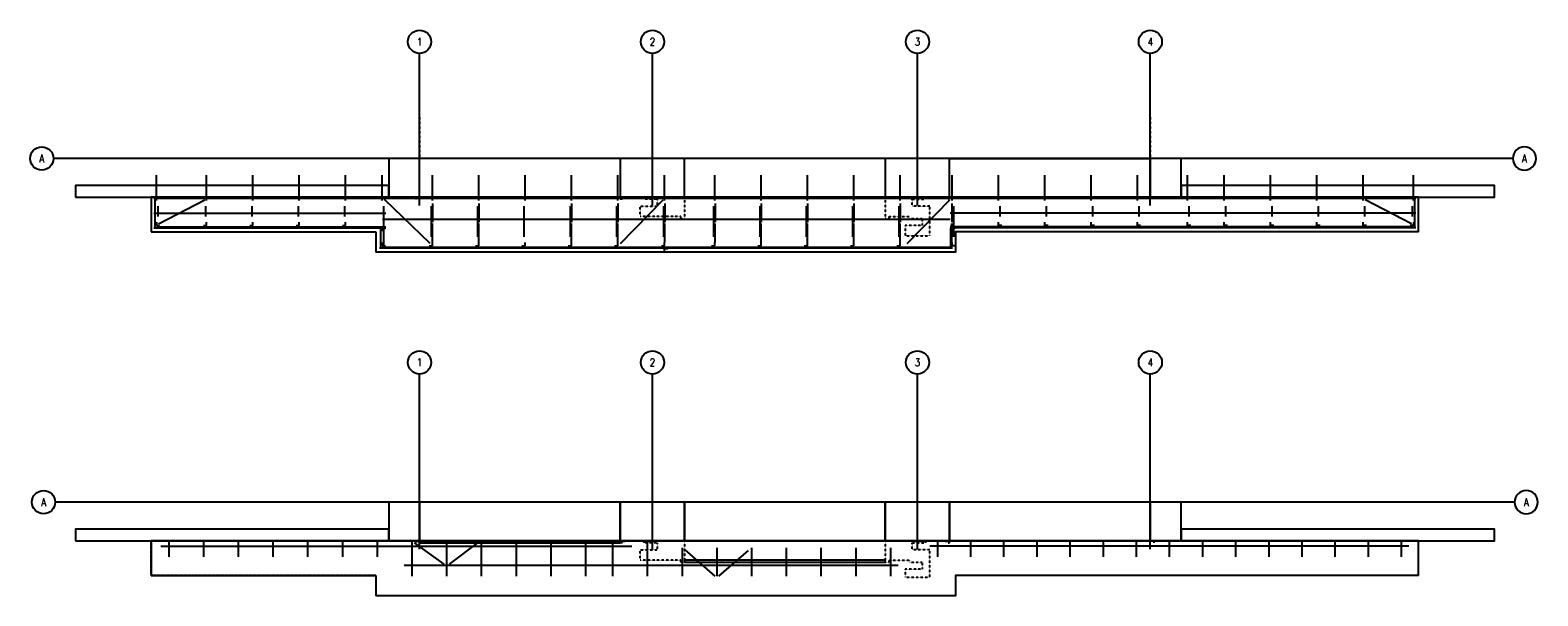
# Model space of a CAD drawing. Header units: inches. Extents: x -26116 to 15072, y -2682 to 449.
# Tile 1 of 5: x -1173 to 1170, y -2682 to -1803. Entities that reach past the tile are written whole.
import ezdxf

# ---------------------------------------------------------------- set-up
doc = ezdxf.new("R2010")
doc.units = ezdxf.units.IN
doc.header["$MEASUREMENT"] = 0
for name, pattern in [('CENTER2', [1.125, 0.75, -0.125, 0.125, -0.125]), ('Dash', [0.25, 0.125, -0.125]), ('PHANTOM2', [1.25, 0.625, -0.125, 0.125, -0.125, 0.125, -0.125])]:
    doc.linetypes.add(name, pattern=pattern)
for name, color, linetype in [('A-DETL', 3, 'Continuous'), ('A-ROOF', 13, 'Continuous'), ('A-WALL', 4, 'Continuous'), ('A-WALL-HDLN', 1, 'Dash'), ('G-ANNO-TTLB', 7, 'Continuous'), ('S-ANNO-NOTE', 2, 'Continuous'), ('S-BEAM', 3, 'Continuous'), ('S-COLS', 3, 'Continuous'), ('S-COLS-HDLN', 1, 'Dash'), ('S-COLS-SYMB', 2, 'Continuous'), ('S-GRID', 1, 'CENTER2'), ('S-GRID-IDEN', 1, 'Continuous')]:
    doc.layers.add(name, color=color, linetype=linetype)
doc.layers.add('S-METL-PANL', color=13, linetype='PHANTOM2', plot=False)
doc.styles.add('Annotative', font='romans.shx', dxfattribs={"width": 0.8, "height": 0.125})

# ---------------------------------------------------------------- blocks, each defined once
blk = doc.blocks.new('051200_Column-L-Angle - L5X5X1_2-1698497-00_SP_Foundation Plan-CANOPY FRAMING')
at = {"layer": 'S-COLS-SYMB'}
for p, q in [((-1.42, 1.42), (-1.42, -3.58)), ((3.58, 1.42), (-1.42, 1.42))]:
    blk.add_line(p, q, dxfattribs=at)
blk = doc.blocks.new('051200_Column-L-Angle - L5X5X1_2-1711369-00_SP_Foundation Plan-CANOPY FRAMING')
at = {"layer": 'S-COLS-SYMB'}
for p, q in [((-1.42, -1.42), (-1.42, 3.58)), ((3.58, -1.42), (-1.42, -1.42))]:
    blk.add_line(p, q, dxfattribs=at)
blk = doc.blocks.new('051200_Column-L-Angle - L5X5X1_2-1695943-00_SP_Foundation Plan-CANOPY FRAMING')
at = {"layer": 'S-COLS-SYMB'}
for p, q in [((-1.42, 1.42), (-1.42, -3.58)), ((3.58, 1.42), (-1.42, 1.42))]:
    blk.add_line(p, q, dxfattribs=at)
blk = doc.blocks.new('051200_Column-L-Angle - L5X5X1_2-1705965-00_SP_Foundation Plan-CANOPY FRAMING')
at = {"layer": 'S-COLS-SYMB'}
for p, q in [((-1.42, 1.42), (-1.42, -3.58)), ((3.58, 1.42), (-1.42, 1.42))]:
    blk.add_line(p, q, dxfattribs=at)
blk = doc.blocks.new('051200_Column-L-Angle - L5X5X1_2-1699135-00_SP_Foundation Plan-CANOPY FRAMING')
at = {"layer": 'S-COLS-SYMB'}
for p, q in [((-1.42, -1.42), (-1.42, 3.58)), ((3.58, -1.42), (-1.42, -1.42))]:
    blk.add_line(p, q, dxfattribs=at)
blk = doc.blocks.new('051200_Column-L-Angle - L5X5X1_2-1770445-00_SP_Foundation Plan-CANOPY FRAMING')
at = {"layer": 'S-COLS-SYMB'}
for p, q in [((-1.42, 1.42), (-1.42, -3.58)), ((3.58, 1.42), (-1.42, 1.42))]:
    blk.add_line(p, q, dxfattribs=at)
blk = doc.blocks.new('051200_Column-L-Angle - L5X5X1_2-1711325-00_SP_Foundation Plan-CANOPY FRAMING')
at = {"layer": 'S-COLS-SYMB'}
for p, q in [((-1.42, -1.42), (-1.42, 3.58)), ((3.58, -1.42), (-1.42, -1.42))]:
    blk.add_line(p, q, dxfattribs=at)
blk = doc.blocks.new('Grid - Circle 3_8_-570341-00_SP_Foundation Plan-CANOPY FRAMING')
at = {"layer": 'S-GRID-IDEN'}
blk.add_circle((0, 0), 0.188, dxfattribs=at)
blk = doc.blocks.new('Grid - Circle 3_8_-570341-00_SP_Foundation Plan-DOOR RAILING SUPPORT')
at = {"layer": 'S-GRID-IDEN'}
blk.add_circle((0, 0), 0.188, dxfattribs=at)
blk = doc.blocks.new('B1 S403 TOP')
at = {"layer": 'A-DETL', "lineweight": -3}
for p, q in [((-1346.1, -1970.3), (-1346.1, -1938.3)), ((-1268.1, -1970.3), (-1268.1, -1938.3)), ((-1196.1, -1970.3), (-1196.1, -1938.3)), ((-1124.1, -1970.3), (-1124.1, -1938.3)), ((-1052.1, -1970.3), (-1052.1, -1938.3)), ((-995.1, -1970.3), (-995.1, -1938.3)), ((-917.1, -1970.3), (-917.1, -1938.3)), ((-845.1, -1970.3), (-845.1, -1938.3)), ((-773.1, -1970.3), (-773.1, -1938.3)), ((-701.1, -1970.3), (-701.1, -1938.3)), ((-629.1, -1970.3), (-629.1, -1938.3)), ((-556.1, -1970.3), (-556.1, -1938.3)), ((-478.1, -1970.3), (-478.1, -1938.3)), ((-406.1, -1970.3), (-406.1, -1938.3)), ((-334.1, -1970.3), (-334.1, -1938.3)), ((-262.1, -1970.3), (-262.1, -1938.3)), ((-190.1, -1970.3), (-190.1, -1938.3)), ((-109.1, -1970.3), (-109.1, -1938.3)), ((-37.1, -1970.3), (-37.1, -1938.3)), ((34.9, -1970.3), (34.9, -1938.3)), ((106.9, -1970.3), (106.9, -1938.3)), ((178.9, -1970.3), (178.9, -1938.3)), ((256.9, -1970.3), (256.9, -1938.3)), ((313.9, -1970.3), (313.9, -1938.3)), ((385.9, -1970.3), (385.9, -1938.3)), ((457.9, -1970.3), (457.9, -1938.3)), ((529.9, -1970.3), (529.9, -1938.3)), ((607.9, -1970.3), (607.9, -1938.3)), ((-1343.1, -2014), (-1271.1, -1976.4)), ((-992.3, -1975.3), (-921.3, -2043.9)), ((-558.8, -1976.8), (-625.1, -2045.1)), ((-113.1, -1976.8), (-179.5, -2045.1)), ((604.9, -2014), (532.8, -1976.4))]:
    blk.add_line(p, q, dxfattribs=at)
at = {"layer": 'A-ROOF'}
for p, q in [((-1354.1, -1972.3), (-1354.1, -2026.3)), ((615.9, -1972.3), (-1354.1, -1972.3)), ((615.9, -2026.3), (615.9, -1972.3)), ((-1354.1, -2026.3), (-1005.1, -2026.3)), ((-1005.1, -2026.3), (-1005.1, -2057.8))]:
    blk.add_line(p, q, dxfattribs=at)
blk.add_lwpolyline([(615.9, -2026.3), (-103.8, -2026.3), (-103.8, -2057.8), (-1005.1, -2057.8)], dxfattribs=at)
at = {"layer": 'A-WALL'}
for points in [[(-1472.1, -1972.3), (-985.1, -1972.3), (-985.1, -1954.3), (-1472.1, -1954.3)], [(246.9, -1972.3), (733.9, -1972.3), (733.9, -1954.3), (246.9, -1954.3)]]:
    blk.add_lwpolyline(points, close=True, dxfattribs=at)
at = {"layer": 'A-WALL-HDLN', "lineweight": -3}
for p, q in [((-937.1, -1845.6), (-937.1, -1912.3)), ((198.9, -1845.6), (198.9, -1912.3))]:
    blk.add_line(p, q, dxfattribs=at)
at = {"layer": 'S-BEAM', "lineweight": -3}
for p, q in [((-625.1, -1912.3), (-937.1, -1912.3)), ((-220.1, -1912.3), (-532.1, -1912.3)), ((-113.1, -1912.3), (198.9, -1912.3)), ((-1350.1, -1973.7), (611.9, -1973.8)), ((-1348.1, -2020.3), (-1348.1, -1972.6)), ((-1344.2, -1986.3), (-1344.2, -2002.3)), ((-1270, -1986.3), (-1270, -2002.3)), ((-1198, -1986.3), (-1198, -2002.3)), ((-1126, -1986.3), (-1126, -2002.3)), ((-1054, -1986.3), (-1054, -2002.3)), ((-993.2, -1986.3), (-993.2, -2046.9)), ((-919, -1986.3), (-919, -2033.8)), ((-916.8, -1982.1), (-916.8, -2011.2)), ((-847, -1986.3), (-847, -2033.8)), ((-844.8, -1982.1), (-844.8, -2011.2)), ((-775, -1986.3), (-775, -2033.8)), ((-703, -1986.3), (-703, -2033.8)), ((-700.8, -1982.1), (-700.8, -2011.2)), ((-631, -1986.3), (-631, -2033.8)), ((-628.8, -1982.1), (-628.8, -2011.2)), ((-558, -1986.3), (-558, -2033.8)), ((-555.8, -1982.1), (-555.8, -2011.2)), ((-480, -1986.3), (-480, -2033.8)), ((-477.8, -1982.1), (-477.8, -2011.2)), ((-408, -1986.3), (-408, -2033.8)), ((-405.8, -1982.1), (-405.8, -2011.2)), ((-336, -1986.3), (-336, -2033.8)), ((-333.8, -1982.1), (-333.8, -2011.2)), ((-264, -1986.3), (-264, -2033.8)), ((-261.8, -1982.1), (-261.8, -2011.2)), ((-192, -1986.3), (-192, -2033.8)), ((-189.8, -1982.1), (-189.8, -2011.2)), ((-109.5, -1982.1), (-109.5, -2011.2)), ((-107.2, -1986.3), (-107.2, -2033.8)), ((-35.2, -1986.3), (-35.2, -2002.3)), ((36.8, -1986.3), (36.8, -2002.3)), ((108.8, -1986.3), (108.8, -2002.3)), ((180.8, -1986.3), (180.8, -2002.3)), ((258.8, -1986.3), (258.8, -2002.3)), ((315.8, -1986.3), (315.8, -2002.3)), ((387.8, -1986.3), (387.8, -2002.3)), ((459.8, -1986.3), (459.8, -2002.3)), ((531.8, -1986.3), (531.8, -2002.3)), ((606, -1986.3), (606, -2002.3)), ((609.9, -2020.3), (609.9, -1972.6)), ((-1350.1, -1997.3), (-989.6, -1997.3)), ((-994.6, -2006.4), (-112, -2006.4)), ((-916.8, -2042.5), (-916.8, -2013.3)), ((-844.8, -2042.5), (-844.8, -2013.3)), ((-700.8, -2042.5), (-700.8, -2013.3)), ((-628.8, -2042.5), (-628.8, -2013.3)), ((-555.8, -2042.5), (-555.8, -2013.3)), ((-477.8, -2042.5), (-477.8, -2013.3)), ((-405.8, -2042.5), (-405.8, -2013.3)), ((-333.8, -2042.5), (-333.8, -2013.3)), ((-261.8, -2042.5), (-261.8, -2013.3)), ((-189.8, -2042.5), (-189.8, -2013.3)), ((611.9, -1997.3), (-112, -1997.3)), ((-109.5, -2051.8), (-109.5, -2013.3)), ((-1350.1, -2019.8), (-989.6, -2019.8)), ((-1345.6, -2018.3), (-989.6, -2018.3)), ((-997.1, -2051.8), (-997.1, -2020.3)), ((607.4, -2018.3), (-112.1, -2018.3)), ((611.9, -2019.8), (-112.1, -2019.8)), ((-111.1, -2051.8), (-111.1, -2020.3)), ((-999.1, -2051.3), (-108.5, -2051.3)), ((-994.6, -2049.8), (-108.5, -2049.8))]:
    blk.add_line(p, q, dxfattribs=at)
at = {"layer": 'S-COLS'}
for points in [[(-985.1, -1972.3), (-937.1, -1972.3), (-937.1, -1912.3), (-985.1, -1912.3)], [(-625.1, -1972.3), (-525.1, -1972.3), (-525.1, -1912.3), (-625.1, -1912.3)], [(-213.1, -1972.3), (-113.1, -1972.3), (-113.1, -1912.3), (-213.1, -1912.3)], [(198.8, -1972.3), (246.8, -1972.3), (246.8, -1912.3), (198.8, -1912.3)]]:
    blk.add_lwpolyline(points, close=True, dxfattribs=at)
at = {"layer": 'S-COLS-HDLN', "lineweight": -3}
for p, q in [((-943.1, -1975.3), (-943.1, -1972.3)), ((-937.1, -1975.3), (-943.1, -1975.3)), ((-937.1, -1972.3), (-937.1, -1975.3)), ((-625.1, -1975.3), (-625.1, -1972.3)), ((-619.1, -1975.3), (-625.1, -1975.3)), ((-619.1, -1972.3), (-619.1, -1975.3)), ((-594.1, -2002.3), (-594.1, -1986.3)), ((-594.1, -1986.3), (-567, -1986.3)), ((-588.1, -1975.3), (-588.1, -1972.3)), ((-567, -1975.3), (-588.1, -1975.3)), ((-567, -1986.3), (-567, -1975.3)), ((-525.1, -1972.3), (-525.1, -2005.3)), ((-213.1, -1972.3), (-213.1, -2005.3)), ((-171.3, -1986.3), (-171.3, -1975.3)), ((-171.3, -1975.3), (-150.1, -1975.3)), ((-144.1, -1986.3), (-171.3, -1986.3)), ((-150.1, -1975.3), (-150.1, -1972.3)), ((-144.1, -2032.3), (-144.1, -1986.3)), ((-119.1, -1972.3), (-119.1, -1975.3)), ((-119.1, -1975.3), (-113.1, -1975.3)), ((-113.1, -1975.3), (-113.1, -1972.3)), ((-531.1, -2002.3), (-594.1, -2002.3)), ((-531.1, -2005.3), (-531.1, -2002.3)), ((-525.1, -2005.3), (-531.1, -2005.3)), ((-213.1, -2005.3), (-207.1, -2005.3)), ((-207.1, -2005.3), (-207.1, -2002.3)), ((-207.1, -2002.3), (-176.1, -2002.3)), ((-176.1, -2002.3), (-176.1, -2005.3)), ((-176.1, -2005.3), (-155.6, -2005.3)), ((-155.6, -2005.3), (-155.6, -2016.4)), ((-155.6, -2016.4), (-182.1, -2016.3)), ((-182.1, -2016.3), (-182.1, -2032.3)), ((-182.1, -2032.3), (-144.1, -2032.3))]:
    blk.add_line(p, q, dxfattribs=at)
at = {"layer": 'S-GRID', "lineweight": -3}
for p, q in [((-937.1, -1985.4), (-937.1, -1749)), ((-575.1, -1985.4), (-575.1, -1749)), ((-163.1, -1985.4), (-163.1, -1749)), ((198.9, -1985.4), (198.9, -1749)), ((762.5, -1912.3), (-1506.4, -1912.3))]:
    blk.add_line(p, q, dxfattribs=at)
at = {"layer": 'S-COLS', "lineweight": -3}
for name, p, rotation in [('051200_Column-L-Angle - L5X5X1_2-1711369-00_SP_Foundation Plan-CANOPY FRAMING', (-1344.7, -1973.8), 269.9999999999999), ('051200_Column-L-Angle - L5X5X1_2-1698497-00_SP_Foundation Plan-CANOPY FRAMING', (-1269.5, -1973.8), 269.9999999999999), ('051200_Column-L-Angle - L5X5X1_2-1698497-00_SP_Foundation Plan-CANOPY FRAMING', (-1197.5, -1973.8), 269.9999999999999), ('051200_Column-L-Angle - L5X5X1_2-1698497-00_SP_Foundation Plan-CANOPY FRAMING', (-1125.5, -1973.8), 269.9999999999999), ('051200_Column-L-Angle - L5X5X1_2-1698497-00_SP_Foundation Plan-CANOPY FRAMING', (-1053.5, -1973.8), 269.9999999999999), ('051200_Column-L-Angle - L5X5X1_2-1699135-00_SP_Foundation Plan-CANOPY FRAMING', (-993.7, -1973.8), 269.9999999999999), ('051200_Column-L-Angle - L5X5X1_2-1698497-00_SP_Foundation Plan-CANOPY FRAMING', (-918.5, -1973.8), 269.9999999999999), ('051200_Column-L-Angle - L5X5X1_2-1698497-00_SP_Foundation Plan-CANOPY FRAMING', (-846.5, -1973.8), 269.9999999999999), ('051200_Column-L-Angle - L5X5X1_2-1698497-00_SP_Foundation Plan-CANOPY FRAMING', (-774.5, -1973.8), 269.9999999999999), ('051200_Column-L-Angle - L5X5X1_2-1698497-00_SP_Foundation Plan-CANOPY FRAMING', (-702.5, -1973.8), 269.9999999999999), ('051200_Column-L-Angle - L5X5X1_2-1698497-00_SP_Foundation Plan-CANOPY FRAMING', (-630.5, -1973.8), 269.9999999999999), ('051200_Column-L-Angle - L5X5X1_2-1699135-00_SP_Foundation Plan-CANOPY FRAMING', (-554.7, -1973.8), 269.9999999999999), ('051200_Column-L-Angle - L5X5X1_2-1698497-00_SP_Foundation Plan-CANOPY FRAMING', (-479.5, -1973.8), 269.9999999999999), ('051200_Column-L-Angle - L5X5X1_2-1698497-00_SP_Foundation Plan-CANOPY FRAMING', (-407.5, -1973.8), 269.9999999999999), ('051200_Column-L-Angle - L5X5X1_2-1698497-00_SP_Foundation Plan-CANOPY FRAMING', (-335.5, -1973.8), 269.9999999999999), ('051200_Column-L-Angle - L5X5X1_2-1698497-00_SP_Foundation Plan-CANOPY FRAMING', (-263.5, -1973.8), 269.9999999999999), ('051200_Column-L-Angle - L5X5X1_2-1698497-00_SP_Foundation Plan-CANOPY FRAMING', (-191.5, -1973.8), 269.9999999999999), ('051200_Column-L-Angle - L5X5X1_2-1695943-00_SP_Foundation Plan-CANOPY FRAMING', (-1344.7, -2014.9), 89.99999999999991), ('051200_Column-L-Angle - L5X5X1_2-1705965-00_SP_Foundation Plan-CANOPY FRAMING', (-1269.5, -2014.9), 180), ('051200_Column-L-Angle - L5X5X1_2-1705965-00_SP_Foundation Plan-CANOPY FRAMING', (-1197.5, -2014.9), 180), ('051200_Column-L-Angle - L5X5X1_2-1705965-00_SP_Foundation Plan-CANOPY FRAMING', (-1125.5, -2014.9), 180), ('051200_Column-L-Angle - L5X5X1_2-1705965-00_SP_Foundation Plan-CANOPY FRAMING', (-1053.5, -2014.9), 180), ('051200_Column-L-Angle - L5X5X1_2-1711325-00_SP_Foundation Plan-CANOPY FRAMING', (-993.7, -2021.8), 269.9999999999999), ('051200_Column-L-Angle - L5X5X1_2-1695943-00_SP_Foundation Plan-CANOPY FRAMING', (-993.7, -2046.4), 89.99999999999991), ('051200_Column-L-Angle - L5X5X1_2-1770445-00_SP_Foundation Plan-CANOPY FRAMING', (-918.5, -2046.4), 180), ('051200_Column-L-Angle - L5X5X1_2-1770445-00_SP_Foundation Plan-CANOPY FRAMING', (-846.5, -2046.4), 180), ('051200_Column-L-Angle - L5X5X1_2-1770445-00_SP_Foundation Plan-CANOPY FRAMING', (-774.5, -2046.4), 180), ('051200_Column-L-Angle - L5X5X1_2-1770445-00_SP_Foundation Plan-CANOPY FRAMING', (-702.5, -2046.4), 180), ('051200_Column-L-Angle - L5X5X1_2-1770445-00_SP_Foundation Plan-CANOPY FRAMING', (-630.5, -2046.4), 180), ('051200_Column-L-Angle - L5X5X1_2-1770445-00_SP_Foundation Plan-CANOPY FRAMING', (-557.5, -2046.4), 180), ('051200_Column-L-Angle - L5X5X1_2-1711325-00_SP_Foundation Plan-CANOPY FRAMING', (-554.7, -2053.3), 269.9999999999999), ('051200_Column-L-Angle - L5X5X1_2-1770445-00_SP_Foundation Plan-CANOPY FRAMING', (-479.5, -2046.4), 180), ('051200_Column-L-Angle - L5X5X1_2-1770445-00_SP_Foundation Plan-CANOPY FRAMING', (-407.5, -2046.4), 180), ('051200_Column-L-Angle - L5X5X1_2-1770445-00_SP_Foundation Plan-CANOPY FRAMING', (-335.5, -2046.4), 180), ('051200_Column-L-Angle - L5X5X1_2-1770445-00_SP_Foundation Plan-CANOPY FRAMING', (-263.5, -2046.4), 180), ('051200_Column-L-Angle - L5X5X1_2-1770445-00_SP_Foundation Plan-CANOPY FRAMING', (-191.5, -2046.4), 180)]:
    blk.add_blockref(name, p, dxfattribs=dict(at, rotation=rotation))
at = {"layer": 'S-COLS', "lineweight": -3, "xscale": -1}
for name, p, rotation in [('051200_Column-L-Angle - L5X5X1_2-1698497-00_SP_Foundation Plan-CANOPY FRAMING', (-107.7, -1973.8), 90.00000000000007), ('051200_Column-L-Angle - L5X5X1_2-1698497-00_SP_Foundation Plan-CANOPY FRAMING', (-35.7, -1973.8), 90.00000000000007), ('051200_Column-L-Angle - L5X5X1_2-1698497-00_SP_Foundation Plan-CANOPY FRAMING', (36.3, -1973.8), 90.00000000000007), ('051200_Column-L-Angle - L5X5X1_2-1698497-00_SP_Foundation Plan-CANOPY FRAMING', (108.3, -1973.8), 90.00000000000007), ('051200_Column-L-Angle - L5X5X1_2-1698497-00_SP_Foundation Plan-CANOPY FRAMING', (180.3, -1973.8), 90.00000000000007), ('051200_Column-L-Angle - L5X5X1_2-1699135-00_SP_Foundation Plan-CANOPY FRAMING', (255.4, -1973.8), 90.00000000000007), ('051200_Column-L-Angle - L5X5X1_2-1698497-00_SP_Foundation Plan-CANOPY FRAMING', (315.3, -1973.8), 90.00000000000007), ('051200_Column-L-Angle - L5X5X1_2-1698497-00_SP_Foundation Plan-CANOPY FRAMING', (387.3, -1973.8), 90.00000000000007), ('051200_Column-L-Angle - L5X5X1_2-1698497-00_SP_Foundation Plan-CANOPY FRAMING', (459.3, -1973.8), 90.00000000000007), ('051200_Column-L-Angle - L5X5X1_2-1698497-00_SP_Foundation Plan-CANOPY FRAMING', (531.3, -1973.8), 90.00000000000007), ('051200_Column-L-Angle - L5X5X1_2-1711369-00_SP_Foundation Plan-CANOPY FRAMING', (606.5, -1973.8), 90.00000000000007), ('051200_Column-L-Angle - L5X5X1_2-1705965-00_SP_Foundation Plan-CANOPY FRAMING', (-35.7, -2014.9), 180), ('051200_Column-L-Angle - L5X5X1_2-1705965-00_SP_Foundation Plan-CANOPY FRAMING', (36.3, -2014.9), 180), ('051200_Column-L-Angle - L5X5X1_2-1705965-00_SP_Foundation Plan-CANOPY FRAMING', (108.3, -2014.9), 180), ('051200_Column-L-Angle - L5X5X1_2-1705965-00_SP_Foundation Plan-CANOPY FRAMING', (180.3, -2014.9), 180), ('051200_Column-L-Angle - L5X5X1_2-1705965-00_SP_Foundation Plan-CANOPY FRAMING', (258.3, -2014.9), 180), ('051200_Column-L-Angle - L5X5X1_2-1705965-00_SP_Foundation Plan-CANOPY FRAMING', (315.3, -2014.9), 180), ('051200_Column-L-Angle - L5X5X1_2-1705965-00_SP_Foundation Plan-CANOPY FRAMING', (387.3, -2014.9), 180), ('051200_Column-L-Angle - L5X5X1_2-1705965-00_SP_Foundation Plan-CANOPY FRAMING', (459.3, -2014.9), 180), ('051200_Column-L-Angle - L5X5X1_2-1705965-00_SP_Foundation Plan-CANOPY FRAMING', (531.3, -2014.9), 180), ('051200_Column-L-Angle - L5X5X1_2-1695943-00_SP_Foundation Plan-CANOPY FRAMING', (606.5, -2014.9), 270.0000000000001), ('051200_Column-L-Angle - L5X5X1_2-1770445-00_SP_Foundation Plan-CANOPY FRAMING', (-107.7, -2046.4), 180)]:
    blk.add_blockref(name, p, dxfattribs=dict(at, rotation=rotation))
at = {"layer": 'S-COLS', "lineweight": -3}
blk.add_blockref('051200_Column-L-Angle - L5X5X1_2-1770445-00_SP_Foundation Plan-CANOPY FRAMING', (-107.7, -2021.8), dxfattribs=at)
at = {"layer": 'S-GRID-IDEN', "lineweight": -3, "xscale": 95.99999999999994, "yscale": 95.99999999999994, "zscale": 95.99999999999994}
for p in [(-937.1, -1731), (-575.1, -1731), (-163.1, -1731), (198.9, -1731)]:
    blk.add_blockref('Grid - Circle 3_8_-570341-00_SP_Foundation Plan-CANOPY FRAMING', p, dxfattribs=at)
at = {"layer": 'S-GRID-IDEN', "lineweight": -3, "yscale": 95.99999999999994, "zscale": 95.99999999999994}
for name, p, xscale, rotation in [('Grid - Circle 3_8_-570341-00_SP_Foundation Plan-CANOPY FRAMING', (-1524.4, -1912.3), 95.99999999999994, 89.9999999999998), ('Grid - Circle 3_8_-570341-00_SP_Foundation Plan-DOOR RAILING SUPPORT', (780.5, -1912.3), -95.99999999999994, 270.0000000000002)]:
    blk.add_blockref(name, p, dxfattribs=dict(at, xscale=xscale, rotation=rotation))
at = {"layer": 'S-ANNO-NOTE', "lineweight": -3, "char_height": 12, "width": 12, "attachment_point": 5, "style": 'Annotative'}
for s, insert in [('1', (-937.1, -1731)), ('2', (-575.1, -1731)), ('3', (-163.1, -1731)), ('4', (198.9, -1731)), ('A', (-1524.4, -1912.3)), ('A', (780.5, -1912.3))]:
    blk.add_mtext(s, dxfattribs=dict(at, insert=insert))
blk = doc.blocks.new('A1 S403 BOTTOM')
at = {"layer": 'A-DETL', "lineweight": -3}
for p, q in [((-945.4, -2730.8), (-899.5, -2764.2)), ((-845, -2729.3), (-891.2, -2764.2)), ((-524.9, -2742.1), (-478, -2782.8)), ((-471.8, -2782.8), (-425.7, -2742.9))]:
    blk.add_line(p, q, dxfattribs=at)
at = {"layer": 'A-ROOF'}
for p, q in [((-1354.1, -2727.8), (-1354.1, -2781.8)), ((615.9, -2727.8), (-1354.1, -2727.8)), ((615.9, -2781.8), (615.9, -2727.8)), ((-1354.1, -2781.8), (-1005.1, -2781.8)), ((-1005.1, -2781.8), (-1005.1, -2813.3))]:
    blk.add_line(p, q, dxfattribs=at)
blk.add_lwpolyline([(615.9, -2781.8), (-103.8, -2781.8), (-103.8, -2813.3), (-1005.1, -2813.3)], dxfattribs=at)
at = {"layer": 'A-WALL'}
for points in [[(-1472.1, -2727.8), (-985.1, -2727.8), (-985.1, -2709.8), (-1472.1, -2709.8)], [(246.9, -2727.8), (733.9, -2727.8), (733.9, -2709.8), (246.9, -2709.8)]]:
    blk.add_lwpolyline(points, close=True, dxfattribs=at)
at = {"layer": 'S-BEAM', "lineweight": -3}
for p, q in [((-1339.1, -2736.3), (-607.1, -2736.3)), ((-1327.1, -2727.8), (-1327.1, -2752.8)), ((-1273.1, -2727.8), (-1273.1, -2752.8)), ((-1219.1, -2727.8), (-1219.1, -2752.8)), ((-1165.1, -2727.8), (-1165.1, -2752.8)), ((-1111.1, -2727.8), (-1111.1, -2752.8)), ((-1057.1, -2727.8), (-1057.1, -2752.8)), ((-1003.1, -2727.8), (-1003.1, -2752.8)), ((-949.1, -2728.3), (-949.1, -2782.8)), ((-895.1, -2727.8), (-895.1, -2782.8)), ((-841.1, -2727.8), (-841.1, -2782.8)), ((-787.1, -2727.8), (-787.1, -2782.8)), ((-733.1, -2727.8), (-733.1, -2782.8)), ((-679.1, -2727.8), (-679.1, -2782.8)), ((-637.1, -2727.8), (-637.1, -2782.8)), ((-583.1, -2727.8), (-583.1, -2782.8)), ((-529.1, -2738.8), (-529.1, -2782.8)), ((-475.1, -2738.8), (-475.1, -2782.8)), ((-421.1, -2738.8), (-421.1, -2782.8)), ((-367.1, -2738.8), (-367.1, -2782.8)), ((-313.1, -2738.8), (-313.1, -2782.8)), ((-259.1, -2738.8), (-259.1, -2782.8)), ((-205.1, -2738.8), (-205.1, -2782.8)), ((600.9, -2736.3), (-144.1, -2736.3)), ((-132.1, -2727.8), (-132.1, -2752.8)), ((-80.6, -2727.8), (-80.6, -2752.8)), ((-29.1, -2727.8), (-29.1, -2752.8)), ((22.4, -2727.8), (22.4, -2752.8)), ((73.9, -2727.8), (73.9, -2752.8)), ((125.4, -2727.8), (125.4, -2752.8)), ((176.9, -2727.8), (176.9, -2752.8)), ((228.4, -2727.8), (228.4, -2752.8)), ((279.9, -2727.8), (279.9, -2752.8)), ((331.4, -2727.8), (331.4, -2752.8)), ((382.9, -2727.8), (382.9, -2752.8)), ((434.4, -2727.8), (434.4, -2752.8)), ((485.9, -2727.8), (485.9, -2752.8)), ((537.4, -2727.8), (537.4, -2752.8)), ((588.9, -2727.8), (588.9, -2752.8)), ((-193.1, -2766.3), (-961.1, -2766.3))]:
    blk.add_line(p, q, dxfattribs=at)
for points in [[(-937.1, -2727.8), (-625.1, -2727.8), (-625.1, -2667.8), (-937.1, -2667.8)], [(-937.1, -2667.8), (-937.1, -2730.8), (-625.1, -2730.8), (-625.1, -2727.8)], [(-525.1, -2757.8), (-525.1, -2760.8), (-213.1, -2760.8), (-213.1, -2757.8), (-525.1, -2757.8)]]:
    blk.add_lwpolyline(points, dxfattribs=at)
for points in [[(-213.1, -2727.8), (-213.1, -2667.8), (-525.1, -2667.8), (-525.1, -2727.8)], [(198.8, -2727.8), (198.8, -2667.8), (-113.1, -2667.8), (-113.1, -2727.8)]]:
    blk.add_lwpolyline(points, close=True, dxfattribs=at)
at = {"layer": 'S-COLS'}
for points in [[(-985.1, -2727.8), (-937.1, -2727.8), (-937.1, -2667.8), (-985.1, -2667.8)], [(-625.1, -2727.8), (-525.1, -2727.8), (-525.1, -2667.8), (-625.1, -2667.8)], [(-213.1, -2727.8), (-113.1, -2727.8), (-113.1, -2667.8), (-213.1, -2667.8)], [(198.8, -2727.8), (246.8, -2727.8), (246.8, -2667.8), (198.8, -2667.8)]]:
    blk.add_lwpolyline(points, close=True, dxfattribs=at)
at = {"layer": 'S-COLS-HDLN', "lineweight": -3}
for p, q in [((-943.1, -2730.8), (-943.1, -2727.8)), ((-937.1, -2730.8), (-943.1, -2730.8)), ((-937.1, -2727.8), (-937.1, -2730.8)), ((-625.1, -2730.8), (-625.1, -2727.8)), ((-619.1, -2730.8), (-625.1, -2730.8)), ((-619.1, -2727.8), (-619.1, -2730.8)), ((-594.1, -2757.8), (-594.1, -2741.8)), ((-594.1, -2741.8), (-567, -2741.8)), ((-588.1, -2730.8), (-588.1, -2727.8)), ((-567, -2730.8), (-588.1, -2730.8)), ((-567, -2741.8), (-567, -2730.8)), ((-525.1, -2727.8), (-525.1, -2760.8)), ((-213.1, -2727.8), (-213.1, -2760.8)), ((-171.3, -2741.8), (-171.3, -2730.8)), ((-171.3, -2730.8), (-150.1, -2730.8)), ((-144.1, -2741.8), (-171.3, -2741.8)), ((-150.1, -2730.8), (-150.1, -2727.8)), ((-144.1, -2784.3), (-144.1, -2741.8)), ((-119.1, -2727.8), (-119.1, -2730.8)), ((-119.1, -2730.8), (-113.1, -2730.8)), ((-113.1, -2730.8), (-113.1, -2727.8)), ((198.8, -2727.8), (198.8, -2730.8)), ((204.8, -2730.8), (204.8, -2727.8)), ((-531.1, -2757.8), (-594.1, -2757.8)), ((-531.1, -2760.8), (-531.1, -2757.8)), ((-525.1, -2760.8), (-531.1, -2760.8)), ((-213.1, -2760.8), (-207.1, -2760.8)), ((-207.1, -2760.8), (-207.1, -2757.8)), ((-207.1, -2757.8), (-176.1, -2757.8)), ((-176.1, -2757.8), (-176.1, -2760.8)), ((-176.1, -2760.8), (-155.6, -2760.8)), ((-155.6, -2760.8), (-155.6, -2771.8)), ((-155.6, -2771.8), (-182.1, -2771.8)), ((-182.1, -2771.8), (-182.1, -2784.3)), ((-182.1, -2784.3), (-144.1, -2784.3))]:
    blk.add_line(p, q, dxfattribs=at)
at = {"layer": 'S-GRID', "lineweight": -3}
for p, q in [((-937.1, -2740.9), (-937.1, -2468.7)), ((-575.1, -2740.9), (-575.1, -2468.7)), ((-163.1, -2740.9), (-163.1, -2468.7)), ((198.9, -2740.9), (198.9, -2468.7)), ((765.3, -2667.8), (-1503.6, -2667.8))]:
    blk.add_line(p, q, dxfattribs=at)
at = {"layer": 'S-METL-PANL', "lineweight": -3}
blk.add_lwpolyline([(-1005.1, -2781.8), (-1354.1, -2781.8), (-1354.1, -2727.8)], dxfattribs=at)
at = {"layer": 'S-GRID-IDEN', "lineweight": -3, "xscale": 95.99999999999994, "yscale": 95.99999999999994, "zscale": 95.99999999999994}
for p in [(-937.1, -2450.7), (-575.1, -2450.7), (-163.1, -2450.7), (198.9, -2450.7)]:
    blk.add_blockref('Grid - Circle 3_8_-570341-00_SP_Foundation Plan-DOOR RAILING SUPPORT', p, dxfattribs=at)
at = {"layer": 'S-GRID-IDEN', "lineweight": -3}
for p, xscale, yscale, zscale, rotation in [((-1521.6, -2667.8), 95.99999999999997, 95.99999999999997, 95.99999999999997, 90), ((783.3, -2667.8), -95.99999999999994, 95.99999999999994, 95.99999999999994, 270)]:
    blk.add_blockref('Grid - Circle 3_8_-570341-00_SP_Foundation Plan-DOOR RAILING SUPPORT', p, dxfattribs=dict(at, xscale=xscale, yscale=yscale, zscale=zscale, rotation=rotation))
at = {"layer": 'S-ANNO-NOTE', "lineweight": -3, "char_height": 12, "width": 12, "attachment_point": 5, "style": 'Annotative'}
for s, insert in [('1', (-937.1, -2450.7)), ('2', (-575.1, -2450.7)), ('3', (-163.1, -2450.7)), ('4', (198.9, -2450.7)), ('A', (-1521.6, -2667.8)), ('A', (783.3, -2667.8))]:
    blk.add_mtext(s, dxfattribs=dict(at, insert=insert))

msp = doc.modelspace()

# ---------------------------------------------------------------- block references
at = {"layer": 'G-ANNO-TTLB'}
for name, p in [('B1 S403 TOP', (369.1329, -89.9559)), ('A1 S403 BOTTOM', (369.1329, 131.6608))]:
    msp.add_blockref(name, p, dxfattribs=at)

doc.saveas('drawing.dxf')
